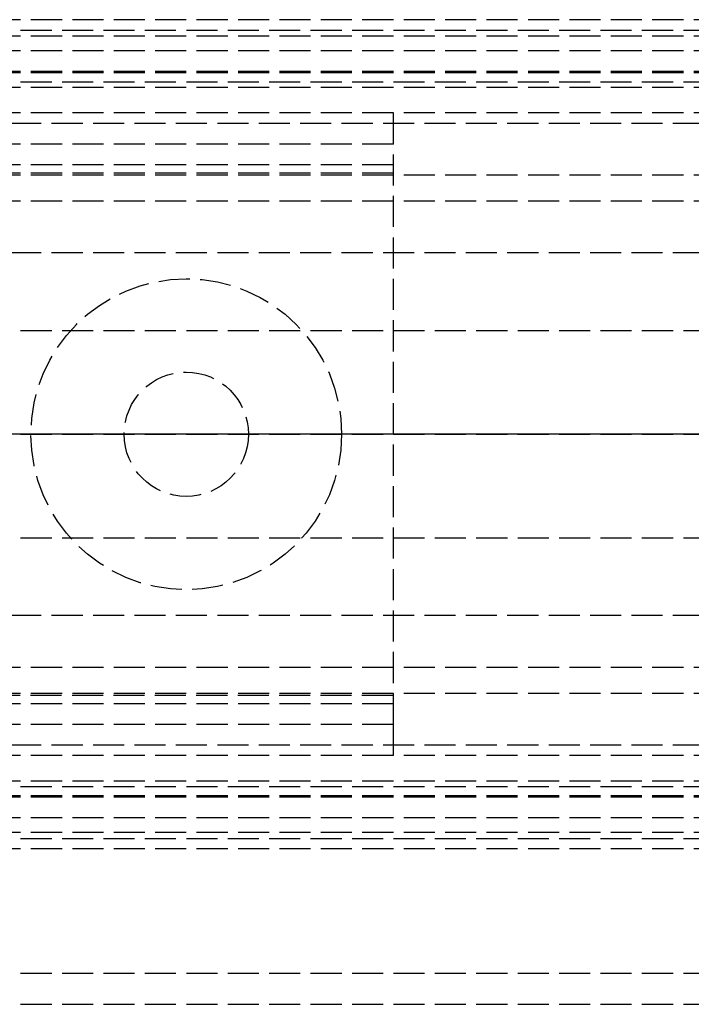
# Model space of a CAD drawing. Header units: millimetres. Extents: x 0 to 2100, y -94 to 94.
# Tile 5 of 12: x 22 to 54, y -27 to 20. Entities that reach past the tile are written whole.
import ezdxf

# ---------------------------------------------------------------- set-up
doc = ezdxf.new("R2010")
doc.units = ezdxf.units.MM
doc.header["$LTSCALE"] = 10
doc.linetypes.add('ALLCAD_Strich', pattern=[0.2, 0.15, -0.05])
doc.layers.add('BESCH_KONT_sich_schn_ansi_2d', color=40, linetype='Continuous')
doc.layers.add('BESCH_KONT_sich_schn_grun_2d', color=10, linetype='Continuous')

msp = doc.modelspace()

# ---------------------------------------------------------------- linework, layer by layer
at = {"layer": 'BESCH_KONT_sich_schn_ansi_2d', "linetype": 'ALLCAD_Strich'}
for p, q in [((39.98, 0, 2328), (-0.003, 0, 2328)), ((39.997, 0, 2329.5), (-0.003, 0, 2329.5)), ((39.997, 0, 2347), (-0.003, 0, 2347)), ((39.997, 0, 2327), (-0.003, 0, 2327)), ((2099.997, 0, 2289.5), (-0.003, 0, 2289.5)), ((2099.997, 0, 2291), (-0.003, 0, 2291)), ((2099.997, 0, 2296), (-0.003, 0, 2296)), ((2099.997, 0, 2315), (-0.003, 0, 2315)), ((2099.997, 0, 2316.5), (-0.003, 0, 2316.5)), ((2099.997, 0, 2319), (-0.003, 0, 2319)), ((2099.997, 0, 2325.5), (-0.003, 0, 2325.5)), ((2099.997, 0, 2327), (-0.003, 0, 2327)), ((2099.997, 0, 2348.5), (-0.003, 0, 2348.5)), ((2099.997, 0, 2327.939), (-0.003, 0, 2327.939)), ((2099.997, 0, 2327.232), (-0.003, 0, 2327.232)), ((2099.997, 0, 2361.5), (-0.003, 0, 2361.5)), ((2099.997, 0, 2362), (-0.003, 0, 2362)), ((-0.003, 0, 2359), (2099.997, 0, 2359)), ((-0.003, 0, 2359.5), (2099.997, 0, 2359.5)), ((0, 0, 2368), (2100, 0, 2368)), ((2100, 0, 2418), (0, 0, 2418)), ((0, 0, 2236), (965, 0, 2236)), ((2099.997, 0, 2329), (0, 0, 2329)), ((2099.997, 0, 2289), (0, 0, 2289)), ((2099.997, 0, 2287), (0, 0, 2287)), ((2099.997, 0, 2351.5), (0, 0, 2351.5)), ((2099.997, 0, 2329.707), (0, 0, 2329.707)), ((0, 0, 2353), (2099.997, 0, 2353)), ((963, 0, 9), (2, 0, 9)), ((2, 0, 2276), (54.5, 0, 2276)), ((29.997, 0, 2334.5), (22.497, 0, 2334.5)), ((22.497, 0, 2329.5), (22.497, 0, 2334.5)), ((26.997, 0, 2328), (26.997, 0, 2334.5)), ((37.497, 0, 2334.5), (29.997, 0, 2334.5)), ((32.997, 0, 2328), (32.997, 0, 2334.5)), ((37.497, 0, 2329.5), (37.497, 0, 2334.5)), ((39.98, 0, 2327.995), (39.977, 0, 2327.995)), ((39.977, 0, 2328), (39.977, 0, 2327.995)), ((39.979, 0, 2328), (39.979, 0, 2327.995)), ((39.98, 0, 2328), (39.98, 0, 2327.995)), ((39.98, 0, 2327.995), (39.981, 0, 2327.995)), ((39.98, 0, 2328), (39.98, 0, 2327.995)), ((39.98, 0, 2328), (39.98, 0, 2327.995)), ((39.981, 0, 2328), (39.98, 0, 2328)), ((39.994, 0, 2328), (39.981, 0, 2328)), ((39.981, 0, 2328), (39.981, 0, 2327.995)), ((39.981, 0, 2327.995), (39.983, 0, 2327.995)), ((39.982, 0, 2328), (39.982, 0, 2327.995)), ((39.983, 0, 2328), (39.983, 0, 2327.995)), ((39.984, 0, 2328), (39.984, 0, 2327.995)), ((39.988, 0, 2327.995), (39.984, 0, 2327.995)), ((39.986, 0, 2327.995), (39.986, 0, 2328)), ((39.986, 0, 2328), (39.986, 0, 2327.995)), ((39.988, 0, 2328), (39.988, 0, 2327.995)), ((39.988, 0, 2327.995), (39.99, 0, 2327.995)), ((39.988, 0, 2328), (39.988, 0, 2327.995)), ((39.988, 0, 2328), (39.988, 0, 2327.995)), ((39.99, 0, 2328), (39.99, 0, 2327.995)), ((39.994, 0, 2327.995), (39.991, 0, 2327.995)), ((39.991, 0, 2328), (39.991, 0, 2327.995)), ((39.993, 0, 2328), (39.993, 0, 2327.995)), ((39.994, 0, 2328), (39.994, 0, 2327.995)), ((39.994, 0, 2328), (39.994, 0, 2327.995)), ((39.994, 0, 2327.995), (39.997, 0, 2327.995)), ((39.994, 0, 2327.995), (39.994, 0, 2327.995)), ((39.994, 0, 2328), (39.994, 0, 2327.995)), ((39.994, 0, 2328), (39.994, 0, 2327.995)), ((39.994, 0, 2328), (39.994, 0, 2328)), ((39.997, 0, 2328), (39.994, 0, 2328)), ((39.995, 0, 2328), (39.995, 0, 2327.995)), ((39.997, 0, 2327), (39.997, 0, 2347))]:
    msp.add_line(p, q, dxfattribs=at)
at = {"layer": 'BESCH_KONT_sich_schn_grun_2d', "linetype": 'ALLCAD_Strich'}
for p, q in [((2099.997, 20), (-0.003, 20)), ((0, 19.5), (2099.997, 19.5)), ((2099.997, 19.207), (-0.003, 19.207)), ((2099.997, 18.5), (-0.003, 18.5)), ((2099.997, 17.5), (-0.003, 17.5)), ((2099.997, 17.439), (-0.003, 17.439)), ((2099.997, 16.732), (-0.003, 16.732)), ((0, 17), (2099.997, 17)), ((2099.997, 15.5), (-0.003, 15.5)), ((39.997, 14), (39.997, 15.5)), ((54.997, 15), (-0.003, 15)), ((39.997, 14), (-0.003, 14)), ((39.997, -14), (39.997, 14)), ((39.997, 13), (-0.003, 13)), ((39.997, 12.6), (-0.003, 12.6)), ((2099.997, 12.5), (-0.003, 12.5)), ((2099.997, 11.25), (-0.003, 11.25)), ((54.997, 8.75), (-0.003, 8.75)), ((2, 5), (61.097, 5)), ((2, -5), (61.097, -5)), ((54.997, -8.75), (-0.003, -8.75)), ((2099.997, -11.25), (-0.003, -11.25)), ((2099.997, -12.5), (-0.003, -12.5)), ((39.98, -12.6), (-0.003, -12.6)), ((39.977, -12.595), (39.977, -12.597)), ((39.979, -12.597), (39.979, -12.595)), ((39.981, -12.592), (39.98, -12.592)), ((39.98, -12.593), (39.98, -12.593)), ((39.98, -12.598), (39.98, -12.598)), ((39.981, -12.6), (39.98, -12.6)), ((39.994, -12.6), (39.981, -12.6)), ((39.982, -12.595), (39.982, -12.597)), ((39.983, -12.597), (39.983, -12.595)), ((39.984, -12.592), (39.984, -12.6)), ((39.986, -12.592), (39.984, -12.592)), ((39.984, -12.6), (39.988, -12.6)), ((39.986, -12.595), (39.986, -12.592)), ((39.988, -12.595), (39.986, -12.595)), ((39.986, -12.598), (39.986, -12.596)), ((39.986, -12.596), (39.988, -12.596)), ((39.988, -12.598), (39.986, -12.598)), ((39.988, -12.597), (39.988, -12.597)), ((39.99, -12.598), (39.99, -12.597)), ((39.991, -12.595), (39.991, -12.597)), ((39.993, -12.597), (39.993, -12.595)), ((39.994, -12.592), (39.994, -12.592)), ((39.994, -12.593), (39.994, -12.593)), ((39.994, -12.598), (39.994, -12.598)), ((39.994, -12.6), (39.994, -12.6)), ((39.997, -12.6), (39.994, -12.6)), ((39.995, -12.595), (39.995, -12.597)), ((39.997, -13), (-0.003, -13)), ((39.997, -14), (-0.003, -14)), ((39.997, -15.5), (39.997, -14)), ((54.997, -15), (-0.003, -15)), ((2099.997, -15.5), (-0.003, -15.5)), ((2099.997, -16.732), (-0.003, -16.732)), ((0, -17), (2099.997, -17)), ((2099.997, -17.439), (-0.003, -17.439)), ((2099.997, -17.5), (-0.003, -17.5)), ((2099.997, -18.5), (-0.003, -18.5)), ((2099.997, -19.207), (-0.003, -19.207)), ((0, -19.5), (2099.997, -19.5)), ((2099.997, -20), (-0.003, -20)), ((0, -26), (2099.997, -26)), ((0, -27.5), (2099.997, -27.5))]:
    msp.add_line(p, q, dxfattribs=at)
for radius in [7.5, 3]:
    msp.add_circle((29.997, 0), radius, dxfattribs=at)
for centre, radius, start, end in [((39.98, -12.595), 0.00271, 90, 180), ((39.98, -12.597), 0.00271, 180, 270), ((39.98, -12.595), 0.00116, 90, 180), ((39.98, -12.597), 0.00116, 180, 270), ((39.98, -12.595), 0.00116, 0, 90), ((39.98, -12.597), 0.00116, 270, 0), ((39.981, -12.595), 0.00271, 0, 90), ((39.981, -12.597), 0.00271, 270, 360), ((39.988, -12.597), 0.00217, 0, 90), ((39.988, -12.597), 0.00093, 0, 90), ((39.988, -12.597), 0.00093, 270, 0), ((39.988, -12.598), 0.00217, 270, 0), ((39.994, -12.595), 0.00271, 90, 180), ((39.994, -12.597), 0.00271, 180, 270), ((39.994, -12.595), 0.00116, 90, 180), ((39.994, -12.597), 0.00116, 180, 270), ((39.994, -12.595), 0.00271, 0, 90), ((39.994, -12.595), 0.00116, 0, 90), ((39.994, -12.597), 0.00116, 270, 0), ((39.994, -12.597), 0.00271, 270, 360)]:
    msp.add_arc(centre, radius, start, end, dxfattribs=at)

doc.saveas('drawing.dxf')
